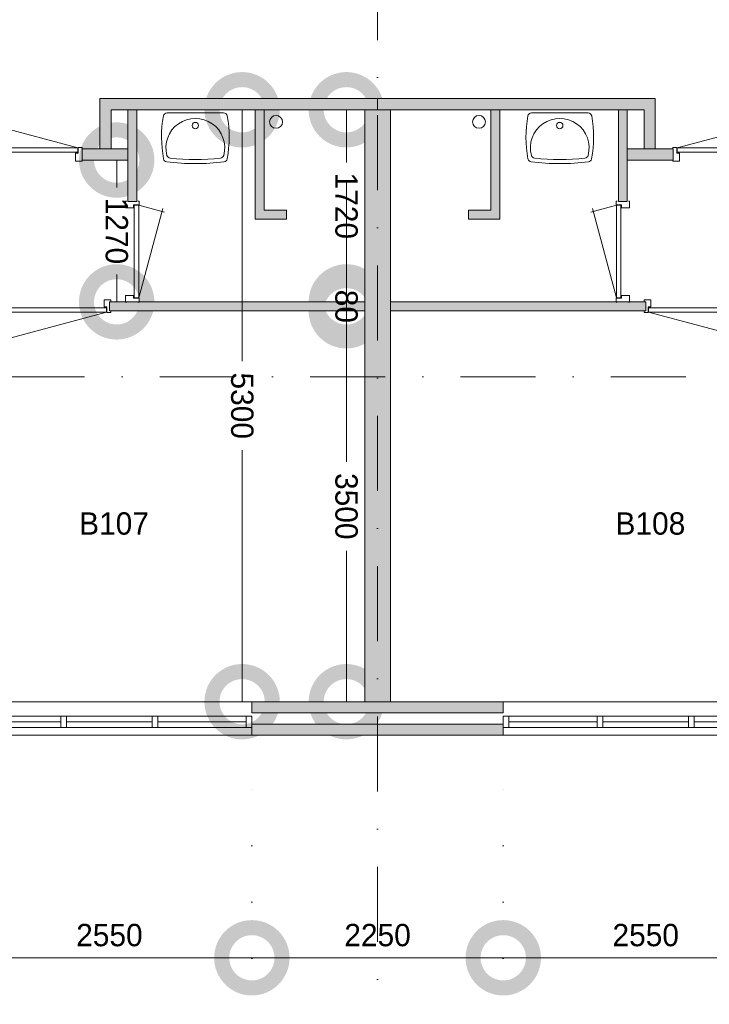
# Model space of a CAD drawing. Header units: millimetres. Extents: x -8493 to 75607, y -3060 to 56340.
# Tile 4 of 35: x 5847 to 12019, y 2275 to 11091. Entities that reach past the tile are written whole.
import ezdxf
from ezdxf.enums import TextEntityAlignment as Align

# ---------------------------------------------------------------- set-up
doc = ezdxf.new("R2010")
doc.units = ezdxf.units.MM
doc.header["$PDMODE"] = 3
doc.header["$PDSIZE"] = 1
doc.linetypes.add('DGN1', pattern=[504.6, 0, -504.6])
doc.linetypes.add('DGN4', pattern=[1345.6, 672.8, -336.4, 0, -336.4])
for name, color, linetype in [('16', 7, 'Continuous'), ('17', 7, 'Continuous'), ('30', 7, 'Continuous'), ('32', 7, 'Continuous'), ('33', 7, 'Continuous'), ('40', 7, 'Continuous'), ('48', 7, 'Continuous'), ('56', 7, 'Continuous'), ('58', 7, 'Continuous'), ('62', 7, 'Continuous')]:
    doc.layers.add(name, color=color, linetype=linetype)
doc.styles.add('dgn003', font='dgn003.shx')
doc.styles.get("Standard").update_dxf_attribs({"font": 'arial.ttf'})
doc.dimstyles.get("Standard").update_dxf_attribs({"dimtxt": 0.18, "dimasz": 0.18, "dimexe": 0.18, "dimexo": 0.0625, "dimgap": 0.09, "dimtad": 0, "dimtih": 1, "dimtoh": 1, "dimdec": 4, "dimzin": 0, "dimdsep": 46, "dimtxsty": 'Standard', "dimcen": 0.09, "dimadec": 0, "dimazin": 0, "dimtfac": 1, "dimtdec": 4, "dimtofl": 0, "dimtmove": 0, "dimatfit": 3, "dimfxl": 1, "dimtolj": 1, "dimtzin": 0, "dimarcsym": 0})

# ---------------------------------------------------------------- blocks, each defined once
blk = doc.blocks.new('830R103')
at = {"layer": '33', "color": 1, "linetype": 'Continuous', "lineweight": 0}
for p, q in [((108, -38), (336.87, -99.32)), ((108, -868), (322.82, -66.28))]:
    blk.add_line(p, q, dxfattribs=at)
at = {"layer": '33', "color": 92, "linetype": 'Continuous', "lineweight": 13, "true_color": 0x00e100, "flags": 128}
for points in [[(100, 0), (111, 0), (111, -35), (61, -35), (61, -60), (-11, -60), (-11, 0), (0, 0)], [(100, -906), (111, -906), (111, -871), (61, -871), (61, -846), (-11, -846), (-11, -906), (0, -906)]]:
    blk.add_lwpolyline(points, dxfattribs=at)
at = {"layer": '33', "color": 2, "linetype": 'Continuous', "lineweight": 13, "true_color": 0xf0f000, "flags": 128}
blk.add_lwpolyline([(108, -868), (108, -38), (68, -38), (68, -868), (108, -868)], dxfattribs=at)
blk = doc.blocks.new('930L091')
at = {"layer": '33', "color": 1, "linetype": 'Continuous', "lineweight": 0}
for p, q in [((-968, -98), (-899.56, -353.44)), ((-38, -98), (-936.31, -338.7))]:
    blk.add_line(p, q, dxfattribs=at)
at = {"layer": '33', "color": 92, "linetype": 'Continuous', "lineweight": 13, "true_color": 0x00e100, "flags": 128}
for points in [[(-1006, -90), (-1006, -101), (-971, -101), (-971, -51), (-946, -51), (-946, 11), (-1006, 11), (-1006, 0)], [(0, -90), (0, -101), (-35, -101), (-35, -51), (-60, -51), (-60, 11), (0, 11), (0, 0)]]:
    blk.add_lwpolyline(points, dxfattribs=at)
at = {"layer": '33', "color": 2, "linetype": 'Continuous', "lineweight": 13, "true_color": 0xf0f000, "flags": 128}
blk.add_lwpolyline([(-968, -98), (-38, -98), (-38, -58), (-968, -58), (-968, -98)], dxfattribs=at)
blk = doc.blocks.new('WT011')
at = {"layer": '40', "color": 7, "linetype": 'Continuous', "lineweight": 0}
blk.add_line((253.2, -20), (-253.2, -20), dxfattribs=at)
at = {"layer": '40', "color": 7, "linetype": 'Continuous', "lineweight": 0, "flags": 128}
for points in [[(-284.5, -432.1, -0.090801), (-285.7, -47.3)], [(-285.7, -47.3, -0.363957), (-253.2, -20)], [(-254, -400.8, -1.30637), (254, -400.8)], [(253.2, -20, -0.363957), (285.7, -47.3)], [(285.7, -47.3, -0.090801), (284.5, -432.1)], [(-256, -459, -0.328769), (-284.5, -432.1)], [(-225.6, -425, -0.309671), (-254, -400.8)], [(225.6, -425, -0.052773), (-225.6, -425)], [(254, -400.8, -0.309671), (225.6, -425)], [(284.5, -432.1, -0.328769), (256, -459)], [(256, -459, -0.059915), (-256, -459)]]:
    blk.add_lwpolyline(points, format="xyb", dxfattribs=at)
at = {"layer": '40', "color": 7, "linetype": 'Continuous', "lineweight": 0}
blk.add_circle((0, -133.3), 28.1, dxfattribs=at)
blk = doc.blocks.new('830R105')
at = {"layer": '33', "color": 1, "linetype": 'Continuous', "lineweight": 0}
for p, q in [((38, 108), (99.32, 336.87)), ((868, 108), (66.28, 322.82))]:
    blk.add_line(p, q, dxfattribs=at)
at = {"layer": '33', "color": 92, "linetype": 'Continuous', "lineweight": 13, "true_color": 0x00e100, "flags": 128}
for points in [[(0, 100), (0, 111), (35, 111), (35, 61), (60, 61), (60, -11), (0, -11), (0, 0)], [(906, 100), (906, 111), (871, 111), (871, 61), (846, 61), (846, -11), (906, -11), (906, 0)]]:
    blk.add_lwpolyline(points, dxfattribs=at)
at = {"layer": '33', "color": 2, "linetype": 'Continuous', "lineweight": 13, "true_color": 0xf0f000, "flags": 128}
blk.add_lwpolyline([(868, 108), (38, 108), (38, 68), (868, 68), (868, 108)], dxfattribs=at)
blk = doc.blocks.new('830R106')
at = {"layer": '33', "color": 1, "linetype": 'Continuous', "lineweight": 0}
for p, q in [((-108, -38), (-336.87, -99.32)), ((-108, -868), (-322.82, -66.28))]:
    blk.add_line(p, q, dxfattribs=at)
at = {"layer": '33', "color": 92, "linetype": 'Continuous', "lineweight": 13, "true_color": 0x00e100, "flags": 128}
for points in [[(-100, 0), (-111, 0), (-111, -35), (-61, -35), (-61, -60), (11, -60), (11, 0), (0, 0)], [(-100, -906), (-111, -906), (-111, -871), (-61, -871), (-61, -846), (11, -846), (11, -906), (0, -906)]]:
    blk.add_lwpolyline(points, dxfattribs=at)
at = {"layer": '33', "color": 2, "linetype": 'Continuous', "lineweight": 13, "true_color": 0xf0f000, "flags": 128}
blk.add_lwpolyline([(-108, -868), (-108, -38), (-68, -38), (-68, -868), (-108, -868)], dxfattribs=at)
blk = doc.blocks.new('930L092')
at = {"layer": '33', "color": 1, "linetype": 'Continuous', "lineweight": 0}
for p, q in [((38, -98), (936.31, -338.7)), ((968, -98), (899.56, -353.44))]:
    blk.add_line(p, q, dxfattribs=at)
at = {"layer": '33', "color": 92, "linetype": 'Continuous', "lineweight": 13, "true_color": 0x00e100, "flags": 128}
for points in [[(0, -90), (0, -101), (35, -101), (35, -51), (60, -51), (60, 11), (0, 11), (0, 0)], [(1006, -90), (1006, -101), (971, -101), (971, -51), (946, -51), (946, 11), (1006, 11), (1006, 0)]]:
    blk.add_lwpolyline(points, dxfattribs=at)
at = {"layer": '33', "color": 2, "linetype": 'Continuous', "lineweight": 13, "true_color": 0xf0f000, "flags": 128}
blk.add_lwpolyline([(968, -98), (38, -98), (38, -58), (968, -58), (968, -98)], dxfattribs=at)
blk = doc.blocks.new('WT012')
at = {"layer": '40', "color": 7, "linetype": 'Continuous', "lineweight": 0}
blk.add_line((-253.2, -20), (253.2, -20), dxfattribs=at)
blk.add_circle((0, -133.3), 28.1, dxfattribs=at)
for centre, radius, start, end in [((765.8, -236.5), 1068.4, 169.79831, 190.55139), ((-253.2, -53), 33, 90, 169.99733), ((0, -332.1), 263.1, 344.86666, 195.13334), ((253.2, -53), 33, 10.00267, 90), ((-765.8, -236.5), 1068.4, 349.44861, 10.20169), ((-252, -426.2), 33, 190.34551, 263.14249), ((-222.2, -392.2), 33, 195.13334, 263.95824), ((0, 1706.8), 2143.7, 263.95824, 276.04176), ((222.2, -392.2), 33, 276.04176, 344.86666), ((252, -426.2), 33, 276.85751, 349.65449), ((0, 1669.4), 2143.7, 263.14249, 276.85751)]:
    blk.add_arc(centre, radius, start, end, dxfattribs=at)
blk = doc.blocks.new('830R108')
at = {"layer": '33', "color": 1, "linetype": 'Continuous', "lineweight": 0}
for p, q in [((-868, 108), (-66.28, 322.82)), ((-38, 108), (-99.32, 336.87))]:
    blk.add_line(p, q, dxfattribs=at)
at = {"layer": '33', "color": 92, "linetype": 'Continuous', "lineweight": 13, "true_color": 0x00e100, "flags": 128}
for points in [[(-906, 100), (-906, 111), (-871, 111), (-871, 61), (-846, 61), (-846, -11), (-906, -11), (-906, 0)], [(0, 100), (0, 111), (-35, 111), (-35, 61), (-60, 61), (-60, -11), (0, -11), (0, 0)]]:
    blk.add_lwpolyline(points, dxfattribs=at)
at = {"layer": '33', "color": 2, "linetype": 'Continuous', "lineweight": 13, "true_color": 0xf0f000, "flags": 128}
blk.add_lwpolyline([(-868, 108), (-38, 108), (-38, 68), (-868, 68), (-868, 108)], dxfattribs=at)
blk = doc.blocks.new('_DotSmall')
at = {"color": 0, "linetype": 'ByBlock', "const_width": 0.5}
blk.add_lwpolyline([(-0.0625, 0, 1), (0.0625, 0, 1)], format="xyb", close=True, dxfattribs=at)
blk = doc.blocks.new('*D3024')
at = {"layer": '58', "color": 3, "linetype": 'Continuous', "lineweight": 0, "transparency": 16777216}
blk.add_line((12724.8, 2691.7), (10174.8, 2691.7), dxfattribs=at)
at = {"layer": 'Defpoints', "color": 0, "linetype": 'Continuous', "transparency": 16777216}
for p in [(10174.8, 4684.5), (12724.8, 4684.5), (10174.8, 2691.7)]:
    blk.add_point(p, dxfattribs=at)
at = {"layer": '58', "color": 3, "linetype": 'Continuous', "lineweight": 0, "transparency": 16777216, "xscale": 1080, "yscale": 1080, "zscale": 1080, "rotation": 180}
blk.add_blockref('_DotSmall', (10174.8, 2691.7), dxfattribs=at)
at = {"layer": '58', "color": 3, "linetype": 'Continuous', "lineweight": 0, "transparency": 16777216, "xscale": 1080, "yscale": 1080, "zscale": 1080}
blk.add_blockref('_DotSmall', (12724.8, 2691.7), dxfattribs=at)
at = {"layer": '58', "color": 3, "linetype": 'Continuous', "lineweight": 0, "transparency": 16777216, "insert": (11449.8, 2893.8), "char_height": 200, "attachment_point": 5, "style": 'dgn003'}
blk.add_mtext('\\A1;2550', dxfattribs=at)
blk = doc.blocks.new('*D3025')
at = {"layer": '58', "color": 3, "linetype": 'Continuous', "lineweight": 0, "transparency": 16777216}
blk.add_line((7924.8, 2691.7), (10174.8, 2691.7), dxfattribs=at)
at = {"layer": 'Defpoints', "color": 0, "linetype": 'Continuous', "transparency": 16777216}
for p in [(7924.8, 4684.5), (10174.8, 4684.5), (10174.8, 2691.7)]:
    blk.add_point(p, dxfattribs=at)
at = {"layer": '58', "color": 3, "linetype": 'Continuous', "lineweight": 0, "transparency": 16777216, "xscale": 1080, "yscale": 1080, "zscale": 1080, "rotation": 180}
blk.add_blockref('_DotSmall', (7924.8, 2691.7), dxfattribs=at)
at = {"layer": '58', "color": 3, "linetype": 'Continuous', "lineweight": 0, "transparency": 16777216, "xscale": 1080, "yscale": 1080, "zscale": 1080}
blk.add_blockref('_DotSmall', (10174.8, 2691.7), dxfattribs=at)
at = {"layer": '58', "color": 3, "linetype": 'Continuous', "lineweight": 0, "transparency": 16777216, "insert": (9049.8, 2893.8), "char_height": 200, "attachment_point": 5, "style": 'dgn003'}
blk.add_mtext('\\A1;2250', dxfattribs=at)
blk = doc.blocks.new('*D2994')
at = {"layer": '58', "color": 3, "linetype": 'Continuous', "lineweight": 0, "transparency": 16777216}
blk.add_line((5374.8, 2691.7), (7924.8, 2691.7), dxfattribs=at)
at = {"layer": 'Defpoints', "color": 0, "linetype": 'Continuous', "transparency": 16777216}
for p in [(5374.8, 4684.5), (7924.8, 4684.5), (7924.8, 2691.7)]:
    blk.add_point(p, dxfattribs=at)
at = {"layer": '58', "color": 3, "linetype": 'Continuous', "lineweight": 0, "transparency": 16777216, "xscale": 1080, "yscale": 1080, "zscale": 1080, "rotation": 180}
blk.add_blockref('_DotSmall', (5374.8, 2691.7), dxfattribs=at)
at = {"layer": '58', "color": 3, "linetype": 'Continuous', "lineweight": 0, "transparency": 16777216, "xscale": 1080, "yscale": 1080, "zscale": 1080}
blk.add_blockref('_DotSmall', (7924.8, 2691.7), dxfattribs=at)
at = {"layer": '58', "color": 3, "linetype": 'Continuous', "lineweight": 0, "transparency": 16777216, "insert": (6649.8, 2893.8), "char_height": 200, "attachment_point": 5, "style": 'dgn003'}
blk.add_mtext('\\A1;2550', dxfattribs=at)
blk = doc.blocks.new('*D2901')
at = {"layer": '58', "color": 3, "linetype": 'Continuous', "lineweight": 0, "transparency": 16777216}
for p, q in [((8770.5, 10284.5), (8770.5, 9813.4)), ((8770.5, 8564.5), (8770.5, 9035.6))]:
    blk.add_line(p, q, dxfattribs=at)
at = {"layer": 'Defpoints', "color": 0, "linetype": 'Continuous', "transparency": 16777216}
for p in [(8416.2, 10284.5), (8770.5, 10284.5), (8416.2, 8564.5)]:
    blk.add_point(p, dxfattribs=at)
at = {"layer": '58', "color": 3, "linetype": 'Continuous', "lineweight": 0, "transparency": 16777216, "xscale": 1080, "yscale": 1080, "zscale": 1080}
for p, rotation in [((8770.5, 10284.5), 90), ((8770.5, 8564.5), 270)]:
    blk.add_blockref('_DotSmall', p, dxfattribs=dict(at, rotation=rotation))
at = {"layer": '58', "color": 3, "linetype": 'Continuous', "lineweight": 0, "transparency": 16777216, "insert": (8770.5, 9424.5), "char_height": 200, "attachment_point": 5, "rotation": 270, "style": 'dgn003'}
blk.add_mtext('\\A1;1720', dxfattribs=at)
blk = doc.blocks.new('*D2902')
at = {"layer": '58', "color": 3, "linetype": 'Continuous', "lineweight": 0, "transparency": 16777216}
for p, q in [((8770.54, 8564.49), (8770.54, 9644.49)), ((8770.54, 8484.49), (8770.54, 8564.49)), ((8770.54, 8484.49), (8770.54, 7404.49))]:
    blk.add_line(p, q, dxfattribs=at)
at = {"layer": 'Defpoints', "color": 0, "linetype": 'Continuous', "transparency": 16777216}
for p in [(8770.54, 8564.49), (9136.68, 8564.49), (9136.68, 8484.49)]:
    blk.add_point(p, dxfattribs=at)
at = {"layer": '58', "color": 3, "linetype": 'Continuous', "lineweight": 0, "transparency": 16777216, "xscale": 1080, "yscale": 1080, "zscale": 1080}
for p, rotation in [((8770.54, 8564.49), 270), ((8770.54, 8484.49), 90)]:
    blk.add_blockref('_DotSmall', p, dxfattribs=dict(at, rotation=rotation))
at = {"layer": '58', "color": 3, "linetype": 'Continuous', "lineweight": 0, "transparency": 16777216, "insert": (8770.54, 8524.49), "char_height": 200, "attachment_point": 5, "rotation": 270, "style": 'dgn003'}
blk.add_mtext('\\A1;80', dxfattribs=at)
blk = doc.blocks.new('*D2903')
at = {"layer": '58', "color": 3, "linetype": 'Continuous', "lineweight": 0, "transparency": 16777216}
for p, q in [((8770.5, 8484.5), (8770.5, 7132.7)), ((8770.5, 4984.5), (8770.5, 6336.3))]:
    blk.add_line(p, q, dxfattribs=at)
at = {"layer": 'Defpoints', "color": 0, "linetype": 'Continuous', "transparency": 16777216}
for p in [(8357.2, 8484.5), (8770.5, 8484.5), (8357.2, 4984.5)]:
    blk.add_point(p, dxfattribs=at)
at = {"layer": '58', "color": 3, "linetype": 'Continuous', "lineweight": 0, "transparency": 16777216, "xscale": 1080, "yscale": 1080, "zscale": 1080}
for p, rotation in [((8770.5, 8484.5), 90), ((8770.5, 4984.5), 270)]:
    blk.add_blockref('_DotSmall', p, dxfattribs=dict(at, rotation=rotation))
at = {"layer": '58', "color": 3, "linetype": 'Continuous', "lineweight": 0, "transparency": 16777216, "insert": (8770.5, 6734.5), "char_height": 200, "attachment_point": 5, "rotation": 270, "style": 'dgn003'}
blk.add_mtext('\\A1;3500', dxfattribs=at)
blk = doc.blocks.new('*D2904')
at = {"layer": '58', "color": 3, "linetype": 'Continuous', "lineweight": 0, "transparency": 16777216}
for p, q in [((7837.5, 10284.5), (7837.5, 8032.8)), ((7837.5, 4984.5), (7837.5, 7236.2))]:
    blk.add_line(p, q, dxfattribs=at)
at = {"layer": 'Defpoints', "color": 0, "linetype": 'Continuous', "transparency": 16777216}
for p in [(7565.8, 10284.5), (7837.5, 10284.5), (7565.8, 4984.5)]:
    blk.add_point(p, dxfattribs=at)
at = {"layer": '58', "color": 3, "linetype": 'Continuous', "lineweight": 0, "transparency": 16777216, "xscale": 1080, "yscale": 1080, "zscale": 1080}
for p, rotation in [((7837.5, 10284.5), 90), ((7837.5, 4984.5), 270)]:
    blk.add_blockref('_DotSmall', p, dxfattribs=dict(at, rotation=rotation))
at = {"layer": '58', "color": 3, "linetype": 'Continuous', "lineweight": 0, "transparency": 16777216, "insert": (7837.5, 7634.5), "char_height": 200, "attachment_point": 5, "rotation": 270, "style": 'dgn003'}
blk.add_mtext('\\A1;5300', dxfattribs=at)
blk = doc.blocks.new('*D2905')
at = {"layer": '58', "color": 3, "linetype": 'Continuous', "lineweight": 0, "transparency": 16777216}
for p, q in [((6714.7, 9834.5), (6714.7, 9588.4)), ((6714.7, 8564.5), (6714.7, 8810.6))]:
    blk.add_line(p, q, dxfattribs=at)
at = {"layer": 'Defpoints', "color": 0, "linetype": 'Continuous', "transparency": 16777216}
for p in [(6265.9, 9834.5), (6714.7, 9834.5), (6265.9, 8564.5)]:
    blk.add_point(p, dxfattribs=at)
at = {"layer": '58', "color": 3, "linetype": 'Continuous', "lineweight": 0, "transparency": 16777216, "xscale": 1080, "yscale": 1080, "zscale": 1080}
for p, rotation in [((6714.7, 9834.5), 90), ((6714.7, 8564.5), 270)]:
    blk.add_blockref('_DotSmall', p, dxfattribs=dict(at, rotation=rotation))
at = {"layer": '58', "color": 3, "linetype": 'Continuous', "lineweight": 0, "transparency": 16777216, "insert": (6714.7, 9199.5), "char_height": 200, "attachment_point": 5, "rotation": 270, "style": 'dgn003'}
blk.add_mtext('\\A1;1270', dxfattribs=at)
blk = doc.blocks.new('*D2908')
at = {"layer": '58', "color": 3, "linetype": 'Continuous', "lineweight": 0, "transparency": 16777216}
blk.add_line((38034.8, 1401.1), (-735.2, 1401.1), dxfattribs=at)
at = {"layer": 'Defpoints', "color": 0, "linetype": 'Continuous', "transparency": 16777216}
for p in [(-735.2, 2816.1), (38034.8, 2816.1), (-735.2, 1401.1)]:
    blk.add_point(p, dxfattribs=at)
at = {"layer": '58', "color": 3, "linetype": 'Continuous', "lineweight": 0, "transparency": 16777216, "xscale": 1080, "yscale": 1080, "zscale": 1080, "rotation": 180}
blk.add_blockref('_DotSmall', (-735.2, 1401.1), dxfattribs=at)
at = {"layer": '58', "color": 3, "linetype": 'Continuous', "lineweight": 0, "transparency": 16777216, "xscale": 1080, "yscale": 1080, "zscale": 1080}
blk.add_blockref('_DotSmall', (38034.8, 1401.1), dxfattribs=at)
at = {"layer": '58', "color": 3, "linetype": 'Continuous', "lineweight": 0, "transparency": 16777216, "insert": (18649.8, 1603.2), "char_height": 200, "attachment_point": 5, "style": 'dgn003'}
blk.add_mtext('\\A1;38770', dxfattribs=at)
blk = doc.blocks.new('*D2917')
at = {"layer": '58', "color": 3, "linetype": 'Continuous', "lineweight": 0, "transparency": 16777216}
for p, q in [((8932.6, 1858.9), (7852.6, 1858.9)), ((9162.6, 1858.9), (8932.6, 1858.9)), ((9162.6, 1858.9), (10242.6, 1858.9))]:
    blk.add_line(p, q, dxfattribs=at)
at = {"layer": 'Defpoints', "color": 0, "linetype": 'Continuous', "transparency": 16777216}
for p in [(8932.6, 4984.5), (9162.6, 4984.5), (8932.6, 1858.9)]:
    blk.add_point(p, dxfattribs=at)
at = {"layer": '58', "color": 3, "linetype": 'Continuous', "lineweight": 0, "transparency": 16777216, "xscale": 1080, "yscale": 1080, "zscale": 1080}
blk.add_blockref('_DotSmall', (8932.6, 1858.9), dxfattribs=at)
at = {"layer": '58', "color": 3, "linetype": 'Continuous', "lineweight": 0, "transparency": 16777216, "xscale": 1080, "yscale": 1080, "zscale": 1080, "rotation": 180}
blk.add_blockref('_DotSmall', (9162.6, 1858.9), dxfattribs=at)
at = {"layer": '58', "color": 3, "linetype": 'Continuous', "lineweight": 0, "transparency": 16777216, "insert": (9047.6, 2061.1), "char_height": 200, "attachment_point": 5, "style": 'dgn003'}
blk.add_mtext('\\A1;230', dxfattribs=at)

msp = doc.modelspace()

# ---------------------------------------------------------------- hatches: boundary and pattern name
at = {"layer": '16'}
msp.add_hatch(color=7, dxfattribs=at).paths.add_polyline_path([(7924.76, 4784.49), (10174.76, 4784.49), (10174.76, 4684.49), (7924.76, 4684.49)])
at = {"layer": '62'}
for color, points in [(7, [(9049.76, 10384.49), (9049.76, 10284.49), (6664.76, 10284.49), (6664.76, 9934.49), (6564.76, 9934.49), (6564.76, 10384.49)]), (7, [(9049.76, 10384.49), (9049.76, 10284.49), (11434.76, 10284.49), (11434.76, 9934.49), (11534.76, 9934.49), (11534.76, 10384.49)]), (9, [(6894.76, 9464.49), (6814.76, 9464.49), (6814.76, 10284.49), (6894.76, 10284.49)]), (9, [(8234.76, 9384.49), (8234.76, 9304.49), (7954.76, 9304.49), (7954.76, 10284.49), (8034.76, 10284.49), (8034.76, 9384.49)]), (9, [(8934.76, 10284.49), (9164.76, 10284.49), (9164.76, 4984.49), (8934.76, 4984.49)]), (9, [(9864.76, 9384.49), (9864.76, 9304.49), (10144.76, 9304.49), (10144.76, 10284.49), (10064.76, 10284.49), (10064.76, 9384.49)]), (9, [(11204.76, 9464.49), (11284.76, 9464.49), (11284.76, 10284.49), (11204.76, 10284.49)]), (7, [(6814.76, 9834.49), (6404.76, 9834.49), (6404.76, 9934.49), (6814.76, 9934.49)]), (7, [(11284.76, 9834.49), (11694.76, 9834.49), (11694.76, 9934.49), (11284.76, 9934.49)]), (9, [(8934.76, 8564.49), (6649.76, 8564.49), (6649.76, 8484.49), (8934.76, 8484.49)]), (9, [(9164.76, 8564.49), (11449.76, 8564.49), (11449.76, 8484.49), (9164.76, 8484.49)]), (9, [(7924.76, 4984.49), (10174.76, 4984.49), (10174.76, 4884.49), (7924.76, 4884.49)])]:
    msp.add_hatch(color=color, dxfattribs=at).paths.add_polyline_path(points)

# ---------------------------------------------------------------- linework, layer by layer
at = {"layer": '16', "color": 92, "linetype": 'Continuous', "lineweight": 0, "true_color": 0x00e100, "flags": 128}
for points in [[(9049.76, 10384.49), (6564.76, 10384.49), (6564.76, 9934.49), (6664.76, 9934.49), (6664.76, 10284.49), (9049.76, 10284.49), (9049.76, 10384.49)], [(9049.76, 10384.49), (11534.76, 10384.49), (11534.76, 9934.49), (11434.76, 9934.49), (11434.76, 10284.49), (9049.76, 10284.49), (9049.76, 10384.49)], [(6894.76, 10284.49), (6814.76, 10284.49), (6814.76, 9464.49), (6894.76, 9464.49), (6894.76, 10284.49)], [(8034.76, 10284.49), (8034.76, 9384.49), (8234.76, 9384.49), (8234.76, 9304.49), (7954.76, 9304.49), (7954.76, 10284.49), (8034.76, 10284.49)], [(10064.76, 10284.49), (10064.76, 9384.49), (9864.76, 9384.49), (9864.76, 9304.49), (10144.76, 9304.49), (10144.76, 10284.49), (10064.76, 10284.49)], [(11204.76, 10284.49), (11284.76, 10284.49), (11284.76, 9464.49), (11204.76, 9464.49), (11204.76, 10284.49)], [(6814.76, 9934.49), (6404.76, 9934.49), (6404.76, 9834.49), (6814.76, 9834.49), (6814.76, 9934.49)], [(11284.76, 9934.49), (11694.76, 9934.49), (11694.76, 9834.49), (11284.76, 9834.49), (11284.76, 9934.49)], [(6649.76, 8564.49), (8934.76, 8564.49), (8934.76, 8484.49), (6649.76, 8484.49), (6649.76, 8564.49)], [(11449.76, 8564.49), (9164.76, 8564.49), (9164.76, 8484.49), (11449.76, 8484.49), (11449.76, 8564.49)], [(7924.76, 4984.49), (10174.76, 4984.49), (10174.76, 4884.49), (7924.76, 4884.49), (7924.76, 4984.49)], [(7924.76, 4784.49), (10174.76, 4784.49), (10174.76, 4684.49), (7924.76, 4684.49), (7924.76, 4784.49)]]:
    msp.add_lwpolyline(points, dxfattribs=at)
at = {"layer": '16', "color": 7, "linetype": 'Continuous', "lineweight": 0, "flags": 128}
msp.add_lwpolyline([(7924.76, 4784.49), (10174.76, 4784.49), (10174.76, 4684.49), (7924.76, 4684.49), (7924.76, 4784.49)], dxfattribs=at)
at = {"layer": '17', "color": 92, "linetype": 'Continuous', "lineweight": 0, "true_color": 0x00e100, "flags": 128}
msp.add_lwpolyline([(9164.76, 10284.49), (8934.76, 10284.49), (8934.76, 4984.49), (9164.76, 4984.49), (9164.76, 10284.49)], dxfattribs=at)
at = {"layer": '30', "color": 3, "linetype": 'Continuous', "lineweight": 0}
for p, q in [((7924.76, 4984.49), (5374.76, 4984.49)), ((10174.76, 4984.49), (12724.76, 4984.49)), ((7924.76, 4684.49), (5374.76, 4684.49)), ((10174.76, 4684.49), (12724.76, 4684.49))]:
    msp.add_line(p, q, dxfattribs=at)
at = {"layer": '32', "color": 3, "linetype": 'Continuous', "lineweight": 0}
for p, q in [((5424.76, 4854.49), (7874.76, 4854.49)), ((7874.76, 4854.49), (7874.76, 4754.49)), ((12674.76, 4854.49), (10224.76, 4854.49)), ((10224.76, 4854.49), (10224.76, 4754.49)), ((6216.42, 4804.49), (5424.76, 4804.49)), ((7033.09, 4804.49), (6266.42, 4804.49)), ((7874.76, 4804.49), (7083.09, 4804.49)), ((10224.76, 4804.49), (11016.43, 4804.49)), ((11066.43, 4804.49), (11833.1, 4804.49)), ((11883.1, 4804.49), (12674.76, 4804.49)), ((7874.76, 4754.49), (5374.76, 4754.49)), ((10224.76, 4754.49), (12724.76, 4754.49))]:
    msp.add_line(p, q, dxfattribs=at)
at = {"layer": '32', "color": 3, "linetype": 'Continuous', "lineweight": 0, "flags": 128}
for points in [[(6266.42, 4754.49), (6216.42, 4754.49), (6216.42, 4854.49), (6266.42, 4854.49), (6266.42, 4754.49)], [(7083.09, 4754.49), (7033.09, 4754.49), (7033.09, 4854.49), (7083.09, 4854.49), (7083.09, 4754.49)], [(7924.76, 4754.49), (7874.76, 4754.49), (7874.76, 4854.49), (7924.76, 4854.49), (7924.76, 4754.49)], [(10174.76, 4754.49), (10224.76, 4754.49), (10224.76, 4854.49), (10174.76, 4854.49), (10174.76, 4754.49)], [(11016.43, 4754.49), (11066.43, 4754.49), (11066.43, 4854.49), (11016.43, 4854.49), (11016.43, 4754.49)], [(11833.1, 4754.49), (11883.1, 4754.49), (11883.1, 4854.49), (11833.1, 4854.49), (11833.1, 4754.49)]]:
    msp.add_lwpolyline(points, dxfattribs=at)
at = {"layer": '40', "color": 3, "linetype": 'Continuous', "lineweight": 0}
for centre in [(8141.52, 10175.89), (9958, 10175.89)]:
    msp.add_circle(centre, 57.46, dxfattribs=at)
at = {"layer": '56', "color": 3, "linetype": 'DGN4', "lineweight": 0}
for p, q in [((9049.76, 55989.76), (9049.76, 547.85)), ((52180.43, 7892.77), (-3616.95, 7892.77))]:
    msp.add_line(p, q, dxfattribs=at)
at = {"layer": '58', "color": 3, "linetype": 'DGN1', "lineweight": 0}
for p, q in [((7924.76, 2684.49), (7924.76, 4684.49)), ((10174.76, 2684.49), (10174.76, 4684.49))]:
    msp.add_line(p, q, dxfattribs=at)
at = {"layer": '62', "color": 7, "linetype": 'Continuous', "lineweight": 0, "flags": 128}
for points in [[(9049.76, 10384.49), (9049.76, 10284.49), (6664.76, 10284.49), (6664.76, 9934.49), (6564.76, 9934.49), (6564.76, 10384.49), (9049.76, 10384.49)], [(9049.76, 10384.49), (9049.76, 10284.49), (11434.76, 10284.49), (11434.76, 9934.49), (11534.76, 9934.49), (11534.76, 10384.49), (9049.76, 10384.49)], [(6814.76, 9834.49), (6404.76, 9834.49), (6404.76, 9934.49), (6814.76, 9934.49), (6814.76, 9834.49)], [(11284.76, 9834.49), (11694.76, 9834.49), (11694.76, 9934.49), (11284.76, 9934.49), (11284.76, 9834.49)]]:
    msp.add_lwpolyline(points, dxfattribs=at)
at = {"layer": '62', "color": 9, "linetype": 'Continuous', "lineweight": 0, "flags": 128}
for points in [[(6894.76, 9464.49), (6814.76, 9464.49), (6814.76, 10284.49), (6894.76, 10284.49), (6894.76, 9464.49)], [(8234.76, 9384.49), (8234.76, 9304.49), (7954.76, 9304.49), (7954.76, 10284.49), (8034.76, 10284.49), (8034.76, 9384.49), (8234.76, 9384.49)], [(8934.76, 10284.49), (9164.76, 10284.49), (9164.76, 4984.49), (8934.76, 4984.49), (8934.76, 10284.49)], [(9864.76, 9384.49), (9864.76, 9304.49), (10144.76, 9304.49), (10144.76, 10284.49), (10064.76, 10284.49), (10064.76, 9384.49), (9864.76, 9384.49)], [(11204.76, 9464.49), (11284.76, 9464.49), (11284.76, 10284.49), (11204.76, 10284.49), (11204.76, 9464.49)], [(8934.76, 8564.49), (6649.76, 8564.49), (6649.76, 8484.49), (8934.76, 8484.49), (8934.76, 8564.49)], [(9164.76, 8564.49), (11449.76, 8564.49), (11449.76, 8484.49), (9164.76, 8484.49), (9164.76, 8564.49)], [(7924.76, 4984.49), (10174.76, 4984.49), (10174.76, 4884.49), (7924.76, 4884.49), (7924.76, 4984.49)]]:
    msp.add_lwpolyline(points, dxfattribs=at)

# ---------------------------------------------------------------- block references
at = {"color": 7, "linetype": 'Continuous', "lineweight": 0}
for name, p in [('WT011', (7418.9, 10276.63)), ('WT012', (10680.62, 10276.63)), ('830R105', (5500.05, 9836.39)), ('830R108', (12599.47, 9836.39)), ('830R103', (6804.58, 9467.57)), ('830R106', (11294.94, 9467.57)), ('930L091', (6662.99, 8570.46)), ('930L092', (11436.53, 8570.46))]:
    msp.add_blockref(name, p, dxfattribs=at)

# ---------------------------------------------------------------- texts
at = {"layer": '48', "color": 7, "linetype": 'Continuous', "lineweight": 0, "style": 'dgn003'}
for s, p in [('B107', (6691.1, 6580.28)), ('B108', (11491.76, 6580.28))]:
    msp.add_text(s, height=200, dxfattribs=at).set_placement(p, align=Align.MIDDLE_CENTER)

# ---------------------------------------------------------------- dimensions: what is measured, and where the dimension line sits
at = {"layer": '58', "color": 3, "linetype": 'Continuous', "lineweight": 0}
for base, p1, p2, picture, middle in [((7837.48, 10284.49), (7565.83, 4984.49), (7565.83, 10284.49), '*D2904', (7837.48, 7634.49)), ((8770.54, 10284.49), (8416.21, 8564.49), (8416.21, 10284.49), '*D2901', (8770.54, 9424.49)), ((6714.66, 9834.49), (6265.85, 8564.49), (6265.85, 9834.49), '*D2905', (6714.66, 9199.49)), ((8770.54, 8564.49), (9136.68, 8484.49), (9136.68, 8564.49), '*D2902', (8770.54, 8524.49)), ((8770.54, 8484.49), (8357.16, 4984.49), (8357.16, 8484.49), '*D2903', (8770.54, 6734.49))]:
    dim = msp.add_linear_dim(base=base, p1=p1, p2=p2, angle=270, dimstyle='Standard', override={"dimscale": 1, "dimtxt": 200, "dimasz": 1080, "dimexe": 0, "dimexo": 0, "dimgap": 100, "dimtad": 1, "dimjust": 0, "dimtih": 0, "dimtoh": 0, "dimdec": 0, "dimlfac": 1, "dimzin": 11, "dimdsep": 46, "dimlunit": 2, "dimpost": '<>', "dimtxsty": 'dgn003', "dimblk1": 'DotSmall', "dimblk2": 'DotSmall', "dimsah": 1, "dimcen": 0, "dimse1": 1, "dimse2": 1, "dimclrd": 3, "dimclre": 3, "dimclrt": 3, "dimtol": 0, "dimtix": 1, "dimtofl": 1, "dimatfit": 3, "dimfrac": 1, "dimtolj": 1, "dimlwd": 0, "dimlwe": 0}, dxfattribs=at)
    dim.commit()
    dim.dimension.update_dxf_attribs({"geometry": picture, "text_midpoint": middle, "text_rotation": 270})
for base, p1, p2, picture, middle in [((8932.64, 1858.9), (9162.64, 4984.49), (8932.64, 4984.49), '*D2917', (9047.64, 2061.08)), ((7924.76, 2691.66), (5374.76, 4684.49), (7924.76, 4684.49), '*D2994', (6649.76, 2893.77)), ((10174.76, 2691.66), (7924.76, 4684.49), (10174.76, 4684.49), '*D3025', (9049.76, 2893.77)), ((10174.76, 2691.66), (12724.76, 4684.49), (10174.76, 4684.49), '*D3024', (11449.76, 2893.77)), ((-735.24, 1401.06), (38034.76, 2816.12), (-735.24, 2816.12), '*D2908', (18649.76, 1603.24))]:
    dim = msp.add_linear_dim(base=base, p1=p1, p2=p2, dimstyle='Standard', override={"dimscale": 1, "dimtxt": 200, "dimasz": 1080, "dimexe": 0, "dimexo": 0, "dimgap": 100, "dimtad": 1, "dimjust": 0, "dimtih": 0, "dimtoh": 0, "dimdec": 0, "dimlfac": 1, "dimzin": 11, "dimdsep": 46, "dimlunit": 2, "dimpost": '<>', "dimtxsty": 'dgn003', "dimblk1": 'DotSmall', "dimblk2": 'DotSmall', "dimsah": 1, "dimcen": 0, "dimse1": 1, "dimse2": 1, "dimclrd": 3, "dimclre": 3, "dimclrt": 3, "dimtol": 0, "dimtix": 1, "dimtofl": 1, "dimatfit": 3, "dimfrac": 1, "dimtolj": 1, "dimlwd": 0, "dimlwe": 0}, dxfattribs=at)
    dim.commit()
    dim.dimension.update_dxf_attribs({"geometry": picture, "text_midpoint": middle})

doc.saveas('drawing.dxf')
